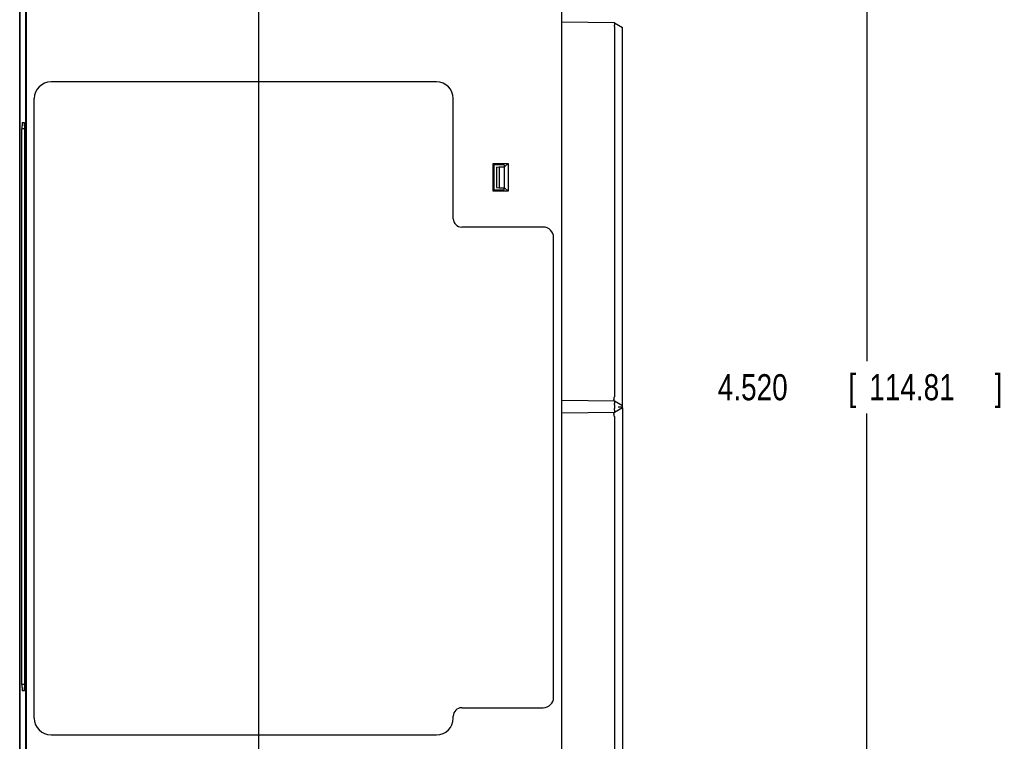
# Model space of a CAD drawing. Header units: inches. Extents: x 0 to 22, y 0 to 17.
# Tile 26 of 31: x 13.7 to 18.4, y 10.2 to 13.6. Entities that reach past the tile are written whole.
import ezdxf

# ---------------------------------------------------------------- set-up
doc = ezdxf.new("R2010")
doc.units = ezdxf.units.IN
doc.header["$LTSCALE"] = 1.21
doc.header["$MEASUREMENT"] = 0
doc.layers.get('0').update_dxf_attribs({"linetype": 'CONTINUOUS'})
doc.layers.add('DIMENSIONS', color=7, linetype='CONTINUOUS')
doc.styles.get("Standard").update_dxf_attribs({"font": 'txt', "width": 0.8})
doc.dimstyles.new('DIMSTYLE_1', dxfattribs={"dimtxt": 0.125, "dimasz": 0.18, "dimexe": 0.18, "dimexo": 0.0625, "dimgap": 0.09, "dimtad": 0, "dimtih": 1, "dimtoh": 1, "dimdec": 3, "dimzin": 4, "dimdsep": 46, "dimtxsty": 'STANDARD', "dimblk": '_FILLED', "dimblk1": '_FILLED', "dimblk2": '_FILLED', "dimcen": 0.09, "dimadec": 0, "dimazin": 0, "dimtp": 0.01, "dimtm": 0.01, "dimtfac": 1, "dimtdec": 3, "dimtofl": 0, "dimtmove": 0, "dimatfit": 3, "dimldrblk": '_FILLED', "dimfxl": 1, "dimtolj": 1, "dimtzin": 4, "dimarcsym": 0})

# ---------------------------------------------------------------- blocks, each defined once
blk = doc.blocks.new('_FILLED')
at = {"color": 0, "linetype": 'BYBLOCK'}
blk.add_solid([(0, 0), (-1, 0.174), (-1, -0.174)], dxfattribs=at)
blk = doc.blocks.new('*D4')
at = {"layer": 'DIMENSIONS', "color": 2, "linetype": 'CONTINUOUS'}
for p, q in [((13.6947, 14.0313), (13.6947, 8.3848)), ((14.8382, 13.9223), (14.8382, 8.3848)), ((13.6947, 8.5098), (14.2665, 8.5098)), ((14.8382, 8.5098), (14.2665, 8.5098)), ((14.2665, 8.5098), (14.9522, 8.5098))]:
    blk.add_line(p, q, dxfattribs=at)
at = {"layer": 'DIMENSIONS', "color": 2, "linetype": 'CONTINUOUS', "xscale": 0.18, "yscale": 0.18, "zscale": 0.18, "rotation": 180}
blk.add_blockref('_FILLED', (13.6947, 8.5098), dxfattribs=at)
at = {"layer": 'DIMENSIONS', "color": 2, "linetype": 'CONTINUOUS', "xscale": 0.18, "yscale": 0.18, "zscale": 0.18}
blk.add_blockref('_FILLED', (14.8382, 8.5098), dxfattribs=at)
at = {"layer": 'DIMENSIONS', "color": 2, "linetype": 'CONTINUOUS', "width": 0.8}
for s, p in [('[', (15.6397, 8.4473)), (']', (16.2397, 8.4473)), ('1.144', (15.0147, 8.4473)), ('29.05', (15.7397, 8.4473))]:
    blk.add_text(s, height=0.125, dxfattribs=at).set_placement(p)
blk = doc.blocks.new('*D8')
at = {"layer": 'DIMENSIONS', "color": 2, "linetype": 'CONTINUOUS'}
for p, q in [((16.6852, 14.0198), (17.8727, 14.0198)), ((17.7477, 14.0198), (17.7477, 11.9785)), ((17.7477, 9.4998), (17.7477, 11.7285)), ((16.6852, 9.4998), (17.8727, 9.4998))]:
    blk.add_line(p, q, dxfattribs=at)
at = {"layer": 'DIMENSIONS', "color": 2, "linetype": 'CONTINUOUS', "xscale": 0.18, "yscale": 0.18, "zscale": 0.18}
for p, rotation in [((17.7477, 14.0198), 90), ((17.7477, 9.4998), 270)]:
    blk.add_blockref('_FILLED', p, dxfattribs=dict(at, rotation=rotation))
at = {"layer": 'DIMENSIONS', "color": 2, "linetype": 'CONTINUOUS', "width": 0.8}
for s, p in [('[', (17.6602, 11.791)), (']', (18.3602, 11.791)), ('4.520', (17.0352, 11.791)), ('114.81', (17.7602, 11.791))]:
    blk.add_text(s, height=0.125, dxfattribs=at).set_placement(p)

msp = doc.modelspace()

# ---------------------------------------------------------------- linework, layer by layer
at = {"color": 7, "linetype": 'CONTINUOUS'}
for p, q in [((16.2897, 9.3003), (16.2897, 14.2193)), ((13.6947, 9.4258), (13.6947, 14.0938)), ((13.7245, 9.4898), (13.7245, 14.0298)), ((13.7252, 14.0301), (13.7252, 9.4898)), ((16.5404, 13.5975), (16.2897, 13.5997)), ((16.5404, 13.5975), (16.5797, 13.5748)), ((16.5404, 13.5775), (16.5404, 11.8075)), ((16.5797, 11.7548), (16.5797, 13.5748)), ((15.6897, 13.3148), (13.8447, 13.3148)), ((13.7647, 10.2698), (13.7647, 13.2348)), ((15.7697, 12.6598), (15.7697, 13.2348)), ((13.7062, 13.0893), (13.7062, 13.1048)), ((13.7067, 13.1198), (13.7171, 13.1198)), ((13.7176, 13.1048), (13.7176, 10.4158)), ((13.7047, 10.4302), (13.7047, 13.0893)), ((13.7176, 13.0893), (13.7047, 13.0893)), ((15.9604, 12.7911), (15.9604, 12.9244)), ((15.9604, 12.9244), (16.0319, 12.9244)), ((15.9656, 12.9192), (15.9604, 12.9244)), ((15.9656, 12.7963), (15.9656, 12.9192)), ((15.9656, 12.9192), (16.0115, 12.9192)), ((16.0115, 12.9192), (16.0153, 12.9078)), ((16.0153, 12.9078), (16.0319, 12.9244)), ((16.0319, 12.9244), (16.0319, 12.7911)), ((15.9771, 12.907), (15.9897, 12.9078)), ((15.9771, 12.907), (15.9771, 12.8086)), ((15.9897, 12.9078), (15.9897, 12.8078)), ((15.9897, 12.9078), (16.0153, 12.9078)), ((16.0153, 12.8078), (16.0153, 12.9078)), ((15.9656, 12.7963), (15.9604, 12.7911)), ((16.0319, 12.7911), (15.9604, 12.7911)), ((16.0115, 12.7963), (15.9656, 12.7963)), ((15.9771, 12.8086), (15.9897, 12.8078)), ((15.9897, 12.8078), (16.0153, 12.8078)), ((16.0115, 12.7963), (16.0153, 12.8078)), ((16.0153, 12.8078), (16.0319, 12.7911)), ((16.1997, 12.6198), (15.8097, 12.6198)), ((16.2497, 10.3698), (16.2497, 12.5698)), ((16.5404, 11.7875), (16.2897, 11.7897)), ((16.5797, 11.7648), (16.5404, 11.7875)), ((16.5404, 11.732), (16.2897, 11.7299)), ((16.5404, 11.7675), (16.5404, 11.752)), ((16.5797, 11.7548), (16.5404, 11.732)), ((16.5797, 11.7541), (16.5797, 9.9448)), ((16.5404, 11.712), (16.5404, 9.942)), ((13.7176, 10.4302), (13.7047, 10.4302)), ((13.7062, 10.4158), (13.7062, 10.4302)), ((13.7171, 10.4008), (13.7067, 10.4008)), ((15.8097, 10.3198), (16.1997, 10.3198)), ((15.7697, 10.2698), (15.7697, 10.2798)), ((13.8447, 10.1898), (15.6897, 10.1898))]:
    msp.add_line(p, q, dxfattribs=at)
for centre, radius, start, end in [((13.8447, 13.2348), 0.08, 90, 180), ((15.6897, 13.2348), 0.08, 0, 90), ((15.8097, 12.6598), 0.04, 180, 270), ((16.1997, 12.5698), 0.05, 0, 90), ((16.1997, 10.3698), 0.05, 270, 360), ((15.8097, 10.2798), 0.04, 90, 180), ((13.8447, 10.2698), 0.08, 180, 270), ((15.6897, 10.2698), 0.08, 270, 360)]:
    msp.add_arc(centre, radius, start, end, dxfattribs=at)
for points, knots in [([(16.5406, 13.58), (16.5406, 13.5797), (16.5405, 13.5792), (16.5404, 13.5783), (16.5404, 13.5778), (16.5404, 13.5775)], [0, 0, 0, 0, 0.338616, 0.670785, 1, 1, 1, 1]), ([(16.5406, 13.58), (16.5408, 13.5809), (16.5412, 13.5826), (16.5416, 13.5851), (16.5419, 13.5874), (16.5421, 13.5896), (16.5422, 13.5915), (16.5421, 13.5933), (16.542, 13.5947), (16.5417, 13.5959), (16.5413, 13.5968), (16.5409, 13.5972), (16.5406, 13.5973)], [0, 0, 0, 0, 0.149716, 0.29235, 0.425268, 0.547945, 0.658087, 0.754776, 0.837278, 0.904681, 0.958124, 1, 1, 1, 1]), ([(13.7067, 13.1198), (13.7067, 13.1198), (13.7066, 13.1195), (13.7066, 13.1191), (13.7065, 13.1183), (13.7064, 13.1173), (13.7064, 13.116), (13.7063, 13.1145), (13.7063, 13.1128), (13.7062, 13.111), (13.7062, 13.109), (13.7062, 13.1069), (13.7062, 13.1055), (13.7062, 13.1048)], [0, 0, 0, 0, 0.011279, 0.042018, 0.091855, 0.160267, 0.245872, 0.346269, 0.460515, 0.585605, 0.71864, 0.858146, 1, 1, 1, 1]), ([(13.7176, 13.1048), (13.7176, 13.1055), (13.7176, 13.1069), (13.7176, 13.109), (13.7175, 13.111), (13.7175, 13.1128), (13.7175, 13.1145), (13.7174, 13.116), (13.7173, 13.1173), (13.7173, 13.1183), (13.7172, 13.1191), (13.7171, 13.1195), (13.7171, 13.1198), (13.7171, 13.1198)], [0, 0, 0, 0, 0.141854, 0.28136, 0.414395, 0.539485, 0.653731, 0.754128, 0.839733, 0.908145, 0.957982, 0.988721, 1, 1, 1, 1]), ([(16.5386, 11.7934), (16.5386, 11.794), (16.5386, 11.7954), (16.5388, 11.7976), (16.5391, 11.7999), (16.5395, 11.8024), (16.5399, 11.8041), (16.5401, 11.805)], [0, 0, 0, 0, 0.167367, 0.353782, 0.555757, 0.772499, 1, 1, 1, 1]), ([(16.5401, 11.7877), (16.5399, 11.7878), (16.5395, 11.7882), (16.5391, 11.7891), (16.5388, 11.7903), (16.5386, 11.7917), (16.5386, 11.7928), (16.5386, 11.7934)], [0, 0, 0, 0, 0.122474, 0.278781, 0.475915, 0.717211, 1, 1, 1, 1]), ([(16.5401, 11.805), (16.5401, 11.8053), (16.5403, 11.8058), (16.5403, 11.8067), (16.5404, 11.8072), (16.5404, 11.8075)], [0, 0, 0, 0, 0.338616, 0.670785, 1, 1, 1, 1]), ([(16.5406, 11.77), (16.5408, 11.7709), (16.5412, 11.7726), (16.5416, 11.7751), (16.5419, 11.7774), (16.5421, 11.7796), (16.5422, 11.7815), (16.5421, 11.7833), (16.542, 11.7847), (16.5417, 11.7859), (16.5413, 11.7868), (16.5409, 11.7872), (16.5406, 11.7873)], [0, 0, 0, 0, 0.149716, 0.29235, 0.425268, 0.547945, 0.658087, 0.754776, 0.837278, 0.904681, 0.958124, 1, 1, 1, 1]), ([(16.5406, 11.77), (16.5406, 11.7697), (16.5405, 11.7692), (16.5404, 11.7683), (16.5404, 11.7678), (16.5404, 11.7675)], [0, 0, 0, 0, 0.338616, 0.670785, 1, 1, 1, 1]), ([(16.5406, 11.7495), (16.5406, 11.7498), (16.5405, 11.7504), (16.5404, 11.7512), (16.5404, 11.7518), (16.5404, 11.752)], [0, 0, 0, 0, 0.338616, 0.670785, 1, 1, 1, 1]), ([(16.5406, 11.7322), (16.5409, 11.7323), (16.5413, 11.7328), (16.5417, 11.7336), (16.542, 11.7348), (16.5421, 11.7363), (16.5422, 11.738), (16.5421, 11.74), (16.5419, 11.7421), (16.5416, 11.7445), (16.5412, 11.747), (16.5408, 11.7487), (16.5406, 11.7495)], [0, 0, 0, 0, 0.041876, 0.095319, 0.162722, 0.245224, 0.341913, 0.452055, 0.574732, 0.70765, 0.850284, 1, 1, 1, 1]), ([(16.5584, 11.7598), (16.5606, 11.7598), (16.5648, 11.7598), (16.5689, 11.7598), (16.5708, 11.7598)], [0, 0, 0, 0, 0.533301, 1, 1, 1, 1]), ([(16.5708, 11.7598), (16.5725, 11.7598), (16.5754, 11.7598), (16.5784, 11.7598), (16.5797, 11.7598)], [0, 0, 0, 0, 0.55308, 1, 1, 1, 1]), ([(16.5401, 11.7146), (16.5399, 11.7154), (16.5395, 11.7171), (16.5391, 11.7196), (16.5388, 11.722), (16.5386, 11.7241), (16.5385, 11.7261), (16.5386, 11.7278), (16.5388, 11.7293), (16.5391, 11.7304), (16.5395, 11.7313), (16.5399, 11.7318), (16.5401, 11.7319)], [0, 0, 0, 0, 0.149716, 0.29235, 0.425268, 0.547945, 0.658087, 0.754776, 0.837278, 0.904681, 0.958124, 1, 1, 1, 1]), ([(16.5401, 11.7146), (16.5401, 11.7143), (16.5403, 11.7137), (16.5403, 11.7129), (16.5404, 11.7123), (16.5404, 11.712)], [0, 0, 0, 0, 0.338616, 0.670785, 1, 1, 1, 1]), ([(13.7062, 10.4158), (13.7062, 10.4151), (13.7062, 10.4137), (13.7062, 10.4116), (13.7062, 10.4096), (13.7063, 10.4077), (13.7063, 10.406), (13.7064, 10.4045), (13.7064, 10.4032), (13.7065, 10.4022), (13.7066, 10.4014), (13.7066, 10.4011), (13.7067, 10.4008), (13.7067, 10.4008)], [0, 0, 0, 0, 0.141854, 0.28136, 0.414395, 0.539485, 0.653731, 0.754128, 0.839733, 0.908145, 0.957982, 0.988721, 1, 1, 1, 1]), ([(13.7171, 10.4008), (13.7171, 10.4008), (13.7171, 10.4011), (13.7172, 10.4014), (13.7173, 10.4022), (13.7173, 10.4032), (13.7174, 10.4045), (13.7175, 10.406), (13.7175, 10.4077), (13.7175, 10.4096), (13.7176, 10.4116), (13.7176, 10.4137), (13.7176, 10.4151), (13.7176, 10.4158)], [0, 0, 0, 0, 0.011279, 0.042018, 0.091855, 0.160267, 0.245872, 0.346269, 0.460515, 0.585605, 0.71864, 0.858146, 1, 1, 1, 1])]:
    msp.add_open_spline(points, degree=3, knots=knots, dxfattribs=at)

# ---------------------------------------------------------------- dimensions: what is measured, and where the dimension line sits
at = {"layer": 'DIMENSIONS', "color": 2, "linetype": 'CONTINUOUS'}
dim = msp.add_linear_dim(base=(14.83822686, 8.5097730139), p1=(13.69472686, 14.031289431), p2=(14.83822686, 13.9222730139), dimstyle='DIMSTYLE_1', dxfattribs=at)
dim.commit()
dim.dimension.update_dxf_attribs({"geometry": '*D4', "text_midpoint": (15.6772078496, 8.5097730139), "dimtype": 160})
dim = msp.add_linear_dim(base=(17.7477, 14.0198), p1=(16.6852, 9.4998), p2=(16.6852, 14.0198), angle=90, dimstyle='DIMSTYLE_1', dxfattribs=at)
dim.commit()
dim.dimension.update_dxf_attribs({"geometry": '*D8', "text_midpoint": (17.7477, 11.8535), "dimtype": 160})

doc.saveas('drawing.dxf')
